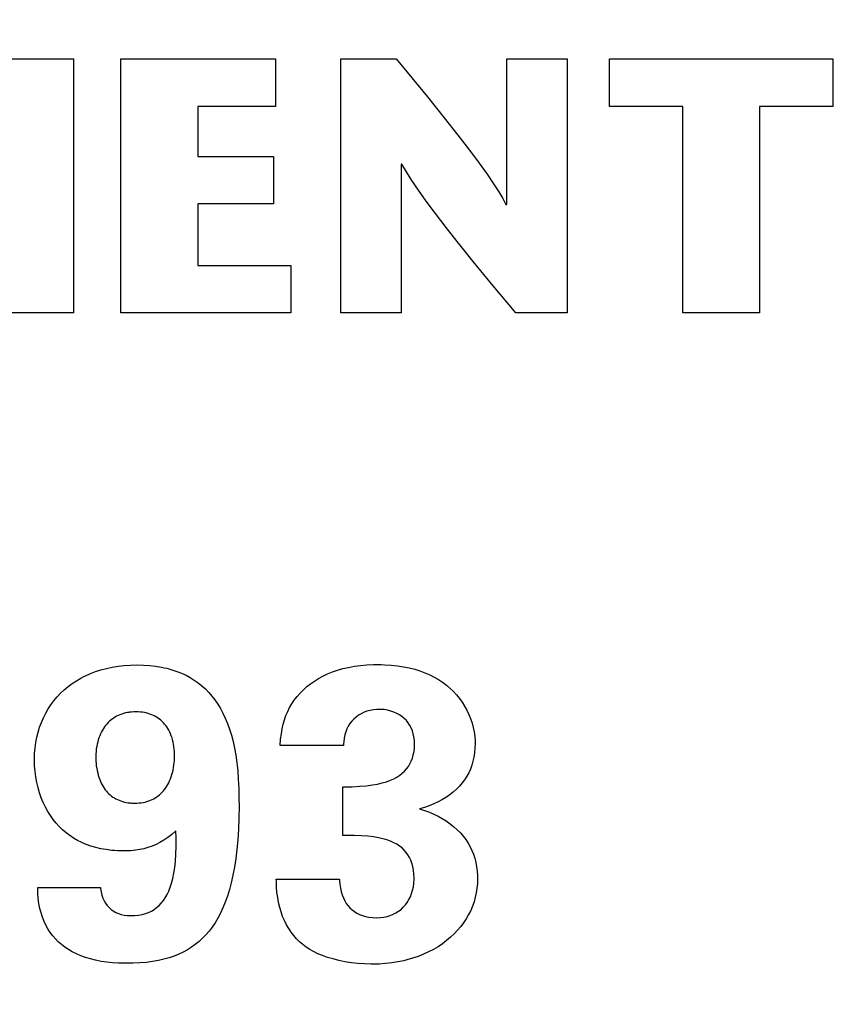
# Model space of a CAD drawing. Header units: inches. Extents: x 0.2 to 16.8, y 0.1 to 10.8.
# Tile 34 of 47: x 4.662 to 4.827, y 7.572 to 7.769. Entities that reach past the tile are written whole.
import ezdxf

# ---------------------------------------------------------------- set-up
doc = ezdxf.new("R2010")
doc.units = ezdxf.units.IN
doc.header["$LTSCALE"] = 0.935
doc.header["$MEASUREMENT"] = 0
doc.layers.get('0').update_dxf_attribs({"linetype": 'CONTINUOUS'})
doc.layers.add('ARTWORK', color=7, linetype='CONTINUOUS')
doc.layers.add('DIMENSIONS', color=7, linetype='CONTINUOUS')
doc.styles.get("Standard").update_dxf_attribs({"font": 'txt', "width": 0.8})
doc.dimstyles.new('DIMSTYLE_2', dxfattribs={"dimtxt": 0.125, "dimasz": 0.18, "dimexe": 0.18, "dimexo": 0.0625, "dimgap": 0.09, "dimtad": 0, "dimtih": 1, "dimtoh": 1, "dimdec": 3, "dimzin": 4, "dimdsep": 46, "dimtxsty": 'STANDARD', "dimblk": '_FILLED', "dimblk1": '_FILLED', "dimblk2": '_FILLED', "dimcen": 0.09, "dimadec": 0, "dimazin": 0, "dimtp": 0.001, "dimtm": 0.001, "dimtfac": 1, "dimtdec": 3, "dimtofl": 0, "dimtmove": 0, "dimatfit": 3, "dimldrblk": '_FILLED', "dimfxl": 1, "dimtolj": 1, "dimtzin": 4, "dimarcsym": 0})

# ---------------------------------------------------------------- blocks, each defined once
blk = doc.blocks.new('*D22')
at = {"layer": 'DIMENSIONS', "color": 2, "linetype": 'CONTINUOUS'}
blk.add_line((4.70147, 7.012), (4.70147, 2.31488), dxfattribs=at)
at = {"layer": 'DIMENSIONS', "color": 2, "linetype": 'CONTINUOUS', "width": 0.8}
for s, p in [(']', (4.76397, 2.15238)), ('7.11', (4.76397, 1.75238)), ('[', (4.76397, 1.65238)), ('.280', (4.76397, 1.12738)), ('9X ', (4.76397, 0.82738))]:
    blk.add_text(s, height=0.125, rotation=90, dxfattribs=at).set_placement(p)
blk = doc.blocks.new('_FILLED')
at = {"color": 0, "linetype": 'BYBLOCK'}
blk.add_solid([(0, 0), (-1, 0.1736), (-1, -0.1736)], dxfattribs=at)
blk = doc.blocks.new('*D23')
at = {"layer": 'DIMENSIONS', "color": 2, "linetype": 'CONTINUOUS'}
for p, q in [((4.70947, 4.33777), (4.70947, 2.88968)), ((4.70947, 2.88968), (4.88728, 2.61657)), ((4.88728, 2.61657), (4.88728, 2.31488))]:
    blk.add_line(p, q, dxfattribs=at)
at = {"layer": 'DIMENSIONS', "color": 2, "linetype": 'CONTINUOUS', "width": 0.8}
for s, p in [(']', (4.94978, 2.15238)), ('7.32', (4.94978, 1.75238)), ('[', (4.94978, 1.65238)), ('.288', (4.94978, 1.12738))]:
    blk.add_text(s, height=0.125, rotation=90, dxfattribs=at).set_placement(p)

msp = doc.modelspace()

# ---------------------------------------------------------------- linework, layer by layer
at = {"layer": 'ARTWORK', "color": 7, "linetype": 'CONTINUOUS'}
for p, q in [((4.65247, 7.76164), (4.67289, 7.76164)), ((4.67289, 7.76164), (4.67289, 7.71062)), ((4.68241, 7.71062), (4.68241, 7.76164)), ((4.68241, 7.76164), (4.7134, 7.76164)), ((4.7134, 7.76164), (4.7134, 7.75209)), ((4.72653, 7.71062), (4.72653, 7.76164)), ((4.72653, 7.76164), (4.73767, 7.76164)), ((4.73767, 7.76164), (4.74391, 7.754)), ((4.75983, 7.73241), (4.75983, 7.76164)), ((4.75983, 7.76164), (4.77195, 7.76164)), ((4.77195, 7.76164), (4.77195, 7.71062)), ((4.78049, 7.75209), (4.78049, 7.76164)), ((4.78049, 7.76164), (4.82532, 7.76164)), ((4.82532, 7.76164), (4.82532, 7.75209)), ((4.74391, 7.754), (4.74727, 7.74981)), ((4.69781, 7.75209), (4.69781, 7.74203)), ((4.7134, 7.75209), (4.69781, 7.75209)), ((4.79522, 7.75209), (4.78049, 7.75209)), ((4.79522, 7.71062), (4.79522, 7.75209)), ((4.81059, 7.75209), (4.81059, 7.71062)), ((4.82532, 7.75209), (4.81059, 7.75209)), ((4.74727, 7.74981), (4.75005, 7.74629)), ((4.75005, 7.74629), (4.75236, 7.74327)), ((4.69781, 7.74203), (4.71302, 7.74203)), ((4.71302, 7.74203), (4.71302, 7.73249)), ((4.75236, 7.74327), (4.75429, 7.74067)), ((4.73862, 7.7405), (4.73862, 7.71062)), ((4.73876, 7.7405), (4.73862, 7.7405)), ((4.73969, 7.73896), (4.73876, 7.7405)), ((4.75429, 7.74067), (4.75589, 7.73845)), ((4.7408, 7.73722), (4.73969, 7.73896)), ((4.75589, 7.73845), (4.75719, 7.73654)), ((4.74213, 7.73526), (4.7408, 7.73722)), ((4.75719, 7.73654), (4.75823, 7.73492)), ((4.74369, 7.73307), (4.74213, 7.73526)), ((4.75823, 7.73492), (4.75906, 7.73356)), ((4.69781, 7.73249), (4.69781, 7.72017)), ((4.71302, 7.73249), (4.69781, 7.73249)), ((4.74552, 7.73059), (4.74369, 7.73307)), ((4.75906, 7.73356), (4.75969, 7.73241)), ((4.75969, 7.73241), (4.75983, 7.73241)), ((4.74765, 7.7278), (4.74552, 7.73059)), ((4.75015, 7.72463), (4.74765, 7.7278)), ((4.75312, 7.72095), (4.75015, 7.72463)), ((4.69781, 7.72017), (4.71652, 7.72017)), ((4.71652, 7.72017), (4.71652, 7.71062)), ((4.75678, 7.71649), (4.75312, 7.72095)), ((4.76165, 7.71062), (4.75678, 7.71649)), ((4.67289, 7.71062), (4.65751, 7.71062)), ((4.71652, 7.71062), (4.68241, 7.71062)), ((4.73862, 7.71062), (4.72653, 7.71062)), ((4.77195, 7.71062), (4.76165, 7.71062)), ((4.81059, 7.71062), (4.79522, 7.71062)), ((4.67732, 7.63863), (4.67839, 7.63898)), ((4.67839, 7.63898), (4.67949, 7.63927)), ((4.67949, 7.63927), (4.68063, 7.63952)), ((4.68063, 7.63952), (4.68181, 7.63971)), ((4.68181, 7.63971), (4.68304, 7.63985)), ((4.68304, 7.63985), (4.6843, 7.63993)), ((4.6843, 7.63993), (4.6856, 7.63996)), ((4.6856, 7.63996), (4.68691, 7.63993)), ((4.68691, 7.63993), (4.68817, 7.63985)), ((4.68817, 7.63985), (4.68937, 7.63971)), ((4.68937, 7.63971), (4.69051, 7.63953)), ((4.69051, 7.63953), (4.69106, 7.63941)), ((4.69106, 7.63941), (4.6916, 7.63929)), ((4.6916, 7.63929), (4.69264, 7.63901)), ((4.69264, 7.63901), (4.69362, 7.63868)), ((4.72486, 7.63855), (4.72589, 7.63891)), ((4.72589, 7.63891), (4.72697, 7.63922)), ((4.72697, 7.63922), (4.7281, 7.63948)), ((4.7281, 7.63948), (4.72928, 7.6397)), ((4.72928, 7.6397), (4.73051, 7.63986)), ((4.73051, 7.63986), (4.73178, 7.63998)), ((4.73178, 7.63998), (4.7331, 7.64004)), ((4.7331, 7.64004), (4.73392, 7.64005)), ((4.73392, 7.64005), (4.73462, 7.64004)), ((4.73462, 7.64004), (4.73531, 7.64002)), ((4.73531, 7.64002), (4.73663, 7.63994)), ((4.73663, 7.63994), (4.7379, 7.6398)), ((4.7379, 7.6398), (4.73911, 7.63961)), ((4.73911, 7.63961), (4.74027, 7.63938)), ((4.74027, 7.63938), (4.74137, 7.63909)), ((4.74137, 7.63909), (4.74243, 7.63876)), ((4.67261, 7.63623), (4.67347, 7.6368)), ((4.67347, 7.6368), (4.67437, 7.63732)), ((4.67437, 7.63732), (4.67484, 7.63757)), ((4.67484, 7.63757), (4.67531, 7.6378)), ((4.67531, 7.6378), (4.6763, 7.63824)), ((4.6763, 7.63824), (4.67732, 7.63863)), ((4.69362, 7.63868), (4.69456, 7.6383)), ((4.69456, 7.6383), (4.69546, 7.63789)), ((4.69546, 7.63789), (4.69631, 7.63742)), ((4.69631, 7.63742), (4.69713, 7.63692)), ((4.69713, 7.63692), (4.69791, 7.63637)), ((4.72124, 7.63674), (4.72207, 7.63725)), ((4.72207, 7.63725), (4.72295, 7.63772)), ((4.72295, 7.63772), (4.72388, 7.63816)), ((4.72388, 7.63816), (4.72486, 7.63855)), ((4.74243, 7.63876), (4.74343, 7.63839)), ((4.74343, 7.63839), (4.74438, 7.63797)), ((4.74438, 7.63797), (4.74529, 7.63752)), ((4.74529, 7.63752), (4.74614, 7.63702)), ((4.74614, 7.63702), (4.74696, 7.63648)), ((4.67029, 7.63428), (4.67102, 7.63497)), ((4.67102, 7.63497), (4.67179, 7.63562)), ((4.67179, 7.63562), (4.67261, 7.63623)), ((4.69791, 7.63637), (4.69865, 7.63578)), ((4.69865, 7.63578), (4.69935, 7.63514)), ((4.69935, 7.63514), (4.70002, 7.63446)), ((4.71836, 7.63433), (4.71902, 7.63499)), ((4.71902, 7.63499), (4.71971, 7.63561)), ((4.71971, 7.63561), (4.72045, 7.63619)), ((4.72045, 7.63619), (4.72124, 7.63674)), ((4.74696, 7.63648), (4.74773, 7.63591)), ((4.74773, 7.63591), (4.74845, 7.6353)), ((4.74845, 7.6353), (4.74913, 7.63465)), ((4.66895, 7.63279), (4.6696, 7.63355)), ((4.6696, 7.63355), (4.67029, 7.63428)), ((4.70002, 7.63446), (4.70066, 7.63373)), ((4.70066, 7.63373), (4.70126, 7.63295)), ((4.70126, 7.63295), (4.70183, 7.63211)), ((4.7167, 7.63216), (4.7172, 7.6329)), ((4.7172, 7.6329), (4.71776, 7.63363)), ((4.71776, 7.63363), (4.71836, 7.63433)), ((4.74913, 7.63465), (4.74976, 7.63396)), ((4.74976, 7.63396), (4.75035, 7.63325)), ((4.75035, 7.63325), (4.7509, 7.63249)), ((4.6673, 7.63028), (4.6678, 7.63115)), ((4.6678, 7.63115), (4.66836, 7.63199)), ((4.66836, 7.63199), (4.66895, 7.63279)), ((4.70183, 7.63211), (4.70237, 7.63123)), ((4.70237, 7.63123), (4.70288, 7.63028)), ((4.71587, 7.63061), (4.71626, 7.6314)), ((4.71626, 7.6314), (4.7167, 7.63216)), ((4.73308, 7.63097), (4.73242, 7.63085)), ((4.73374, 7.63104), (4.73308, 7.63097)), ((4.73416, 7.63105), (4.73374, 7.63104)), ((4.73451, 7.63104), (4.73416, 7.63105)), ((4.73521, 7.63099), (4.73451, 7.63104)), ((4.7359, 7.63087), (4.73521, 7.63099)), ((4.73655, 7.63071), (4.7359, 7.63087)), ((4.7509, 7.63249), (4.75139, 7.63171)), ((4.75139, 7.63171), (4.75184, 7.63089)), ((4.75184, 7.63089), (4.75224, 7.63005)), ((4.66643, 7.62843), (4.66684, 7.62937)), ((4.66684, 7.62937), (4.6673, 7.63028)), ((4.68063, 7.6291), (4.68034, 7.62887)), ((4.68092, 7.62931), (4.68063, 7.6291)), ((4.68123, 7.6295), (4.68092, 7.62931)), ((4.68154, 7.62967), (4.68123, 7.6295)), ((4.68187, 7.62984), (4.68154, 7.62967)), ((4.68221, 7.62998), (4.68187, 7.62984)), ((4.68257, 7.63011), (4.68221, 7.62998)), ((4.68293, 7.63023), (4.68257, 7.63011)), ((4.68331, 7.63032), (4.68293, 7.63023)), ((4.68371, 7.6304), (4.68331, 7.63032)), ((4.68391, 7.63044), (4.68371, 7.6304)), ((4.68412, 7.63047), (4.68391, 7.63044)), ((4.68454, 7.63051), (4.68412, 7.63047)), ((4.68498, 7.63054), (4.68454, 7.63051)), ((4.68543, 7.63055), (4.68498, 7.63054)), ((4.68587, 7.63054), (4.68543, 7.63055)), ((4.6863, 7.63051), (4.68587, 7.63054)), ((4.68671, 7.63047), (4.6863, 7.63051)), ((4.68711, 7.6304), (4.68671, 7.63047)), ((4.68749, 7.63032), (4.68711, 7.6304)), ((4.68786, 7.63022), (4.68749, 7.63032)), ((4.68822, 7.63011), (4.68786, 7.63022)), ((4.6884, 7.63005), (4.68822, 7.63011)), ((4.68857, 7.62998), (4.6884, 7.63005)), ((4.68891, 7.62983), (4.68857, 7.62998)), ((4.68923, 7.62967), (4.68891, 7.62983)), ((4.68954, 7.62949), (4.68923, 7.62967)), ((4.68984, 7.6293), (4.68954, 7.62949)), ((4.69013, 7.62909), (4.68984, 7.6293)), ((4.6904, 7.62886), (4.69013, 7.62909)), ((4.70288, 7.63028), (4.70335, 7.62928)), ((4.70335, 7.62928), (4.70379, 7.62822)), ((4.71498, 7.62808), (4.71523, 7.62896)), ((4.71523, 7.62896), (4.71552, 7.6298)), ((4.71552, 7.6298), (4.71587, 7.63061)), ((4.72914, 7.6291), (4.72873, 7.62866)), ((4.72959, 7.6295), (4.72914, 7.6291)), ((4.73009, 7.62987), (4.72959, 7.6295)), ((4.73062, 7.63018), (4.73009, 7.62987)), ((4.73119, 7.63046), (4.73062, 7.63018)), ((4.73179, 7.63068), (4.73119, 7.63046)), ((4.73242, 7.63085), (4.73179, 7.63068)), ((4.73717, 7.6305), (4.73655, 7.63071)), ((4.73776, 7.63024), (4.73717, 7.6305)), ((4.7383, 7.62994), (4.73776, 7.63024)), ((4.73881, 7.62959), (4.7383, 7.62994)), ((4.73927, 7.62921), (4.73881, 7.62959)), ((4.73969, 7.62879), (4.73927, 7.62921)), ((4.75224, 7.63005), (4.75259, 7.62919)), ((4.75259, 7.62919), (4.75288, 7.6283)), ((4.66576, 7.62647), (4.66607, 7.62747)), ((4.66607, 7.62747), (4.66643, 7.62843)), ((4.67888, 7.6272), (4.67868, 7.62686)), ((4.6791, 7.62752), (4.67888, 7.6272)), ((4.67932, 7.62782), (4.6791, 7.62752)), ((4.67956, 7.62811), (4.67932, 7.62782)), ((4.67981, 7.62838), (4.67956, 7.62811)), ((4.68007, 7.62864), (4.67981, 7.62838)), ((4.68034, 7.62887), (4.68007, 7.62864)), ((4.69067, 7.62862), (4.6904, 7.62886)), ((4.69092, 7.62837), (4.69067, 7.62862)), ((4.69116, 7.6281), (4.69092, 7.62837)), ((4.69139, 7.62781), (4.69116, 7.6281)), ((4.69161, 7.62751), (4.69139, 7.62781)), ((4.69182, 7.62719), (4.69161, 7.62751)), ((4.69201, 7.62685), (4.69182, 7.62719)), ((4.70379, 7.62822), (4.7042, 7.62709)), ((4.7042, 7.62709), (4.70457, 7.62589)), ((4.7146, 7.62616), (4.71477, 7.62716)), ((4.71477, 7.62716), (4.71498, 7.62808)), ((4.72775, 7.62712), (4.72752, 7.62653)), ((4.72803, 7.62767), (4.72775, 7.62712)), ((4.72836, 7.62819), (4.72803, 7.62767)), ((4.72873, 7.62866), (4.72836, 7.62819)), ((4.74006, 7.62833), (4.73969, 7.62879)), ((4.74039, 7.62784), (4.74006, 7.62833)), ((4.74067, 7.62731), (4.74039, 7.62784)), ((4.7409, 7.62675), (4.74067, 7.62731)), ((4.75288, 7.6283), (4.75312, 7.62741)), ((4.75312, 7.62741), (4.7533, 7.62651)), ((4.6653, 7.62438), (4.6655, 7.62544)), ((4.6655, 7.62544), (4.66576, 7.62647)), ((4.67799, 7.62535), (4.67785, 7.62493)), ((4.67814, 7.62575), (4.67799, 7.62535)), ((4.67831, 7.62614), (4.67814, 7.62575)), ((4.67849, 7.62651), (4.67831, 7.62614)), ((4.67868, 7.62686), (4.67849, 7.62651)), ((4.69219, 7.6265), (4.69201, 7.62685)), ((4.69236, 7.62613), (4.69219, 7.6265)), ((4.69251, 7.62575), (4.69236, 7.62613)), ((4.69265, 7.62535), (4.69251, 7.62575)), ((4.69277, 7.62493), (4.69265, 7.62535)), ((4.70457, 7.62589), (4.7049, 7.62462)), ((4.71434, 7.6238), (4.71446, 7.62504)), ((4.71446, 7.62504), (4.7146, 7.62616)), ((4.7272, 7.62524), (4.72711, 7.62454)), ((4.72733, 7.62591), (4.7272, 7.62524)), ((4.72752, 7.62653), (4.72733, 7.62591)), ((4.74109, 7.62616), (4.7409, 7.62675)), ((4.74122, 7.62552), (4.74109, 7.62616)), ((4.74131, 7.62485), (4.74122, 7.62552)), ((4.7533, 7.62651), (4.75342, 7.62561)), ((4.75342, 7.62561), (4.75349, 7.62473)), ((4.66506, 7.62219), (4.66515, 7.6233)), ((4.66515, 7.6233), (4.6653, 7.62438)), ((4.67746, 7.6231), (4.67741, 7.62261)), ((4.67754, 7.62358), (4.67746, 7.6231)), ((4.67763, 7.62404), (4.67754, 7.62358)), ((4.67773, 7.62449), (4.67763, 7.62404)), ((4.67785, 7.62493), (4.67773, 7.62449)), ((4.69288, 7.62449), (4.69277, 7.62493)), ((4.69297, 7.62404), (4.69288, 7.62449)), ((4.69305, 7.62358), (4.69297, 7.62404)), ((4.69311, 7.62309), (4.69305, 7.62358)), ((4.69315, 7.6226), (4.69311, 7.62309)), ((4.7049, 7.62462), (4.7052, 7.62328)), ((4.7052, 7.62328), (4.70545, 7.62185)), ((4.72708, 7.6238), (4.71434, 7.6238)), ((4.72709, 7.62418), (4.72708, 7.6238)), ((4.72711, 7.62454), (4.72709, 7.62418)), ((4.74123, 7.62259), (4.74131, 7.62334)), ((4.74134, 7.62414), (4.74131, 7.62485)), ((4.74131, 7.62334), (4.74134, 7.62414)), ((4.75347, 7.62326), (4.75339, 7.62235)), ((4.7535, 7.62422), (4.75347, 7.62326)), ((4.75349, 7.62473), (4.7535, 7.62422)), ((4.66502, 7.62105), (4.66506, 7.62219)), ((4.66502, 7.62088), (4.66502, 7.62105)), ((4.67737, 7.62212), (4.67735, 7.62161)), ((4.67735, 7.62161), (4.67735, 7.62139)), ((4.67735, 7.62139), (4.67735, 7.62115)), ((4.67735, 7.62115), (4.67737, 7.62068)), ((4.67741, 7.62261), (4.67737, 7.62212)), ((4.69317, 7.62208), (4.69315, 7.6226)), ((4.69315, 7.62085), (4.69317, 7.62136)), ((4.69317, 7.62172), (4.69317, 7.62208)), ((4.69317, 7.62136), (4.69317, 7.62172)), ((4.70545, 7.62185), (4.70566, 7.62034)), ((4.74069, 7.62065), (4.74091, 7.62125)), ((4.74091, 7.62125), (4.74101, 7.62157)), ((4.74101, 7.62157), (4.74109, 7.62189)), ((4.74109, 7.62189), (4.74123, 7.62259)), ((4.75325, 7.62147), (4.75306, 7.62063)), ((4.75339, 7.62235), (4.75325, 7.62147)), ((4.66502, 7.62078), (4.66502, 7.62088)), ((4.66505, 7.6197), (4.66502, 7.62078)), ((4.66515, 7.6186), (4.66505, 7.6197)), ((4.67737, 7.62068), (4.67741, 7.6202)), ((4.67741, 7.6202), (4.67746, 7.61971)), ((4.67746, 7.61971), (4.67754, 7.61922)), ((4.67754, 7.61922), (4.67763, 7.61875)), ((4.69287, 7.61886), (4.69297, 7.61935)), ((4.69297, 7.61935), (4.69305, 7.61984)), ((4.69305, 7.61984), (4.69311, 7.62034)), ((4.69311, 7.62034), (4.69315, 7.62085)), ((4.70566, 7.62034), (4.70584, 7.61873)), ((4.73933, 7.61863), (4.73974, 7.61908)), ((4.73974, 7.61908), (4.7401, 7.61957)), ((4.7401, 7.61957), (4.74041, 7.62009)), ((4.74041, 7.62009), (4.74069, 7.62065)), ((4.75254, 7.61906), (4.7522, 7.61832)), ((4.75282, 7.61983), (4.75254, 7.61906)), ((4.75306, 7.62063), (4.75282, 7.61983)), ((4.6653, 7.6175), (4.66515, 7.6186)), ((4.6655, 7.6164), (4.6653, 7.6175)), ((4.67763, 7.61875), (4.67773, 7.61828)), ((4.67773, 7.61828), (4.67785, 7.61784)), ((4.67785, 7.61784), (4.67798, 7.61741)), ((4.67798, 7.61741), (4.67813, 7.617)), ((4.69217, 7.6167), (4.69234, 7.61709)), ((4.69234, 7.61709), (4.6925, 7.61751)), ((4.6925, 7.61751), (4.69264, 7.61795)), ((4.69264, 7.61795), (4.69276, 7.6184)), ((4.69276, 7.6184), (4.69287, 7.61886)), ((4.70584, 7.61873), (4.70596, 7.61702)), ((4.73648, 7.61681), (4.73717, 7.61711)), ((4.73717, 7.61711), (4.7378, 7.61745)), ((4.7378, 7.61745), (4.73836, 7.61782)), ((4.73836, 7.61782), (4.73887, 7.61821)), ((4.73887, 7.61821), (4.73933, 7.61863)), ((4.75182, 7.61761), (4.75138, 7.61693)), ((4.7522, 7.61832), (4.75182, 7.61761)), ((4.66576, 7.61533), (4.6655, 7.6164)), ((4.66606, 7.6143), (4.66576, 7.61533)), ((4.67813, 7.617), (4.67829, 7.6166)), ((4.67829, 7.6166), (4.67846, 7.61623)), ((4.67846, 7.61623), (4.67864, 7.61587)), ((4.67864, 7.61587), (4.67884, 7.61554)), ((4.67884, 7.61554), (4.67904, 7.61522)), ((4.67904, 7.61522), (4.67926, 7.61492)), ((4.69116, 7.61497), (4.69138, 7.61528)), ((4.69138, 7.61528), (4.6916, 7.61561)), ((4.6916, 7.61561), (4.6918, 7.61595)), ((4.6918, 7.61595), (4.69199, 7.61631)), ((4.69199, 7.61631), (4.69217, 7.6167)), ((4.70596, 7.61702), (4.70605, 7.61518)), ((4.70605, 7.61518), (4.70609, 7.61316)), ((4.72692, 7.61547), (4.72881, 7.61553)), ((4.72692, 7.60573), (4.72692, 7.61547)), ((4.72881, 7.61553), (4.73037, 7.61562)), ((4.73037, 7.61562), (4.7317, 7.61573)), ((4.7317, 7.61573), (4.73287, 7.61588)), ((4.73287, 7.61588), (4.73392, 7.61606)), ((4.73392, 7.61606), (4.73486, 7.61628)), ((4.73486, 7.61628), (4.73571, 7.61653)), ((4.73571, 7.61653), (4.73648, 7.61681)), ((4.74979, 7.61506), (4.74916, 7.61449)), ((4.75037, 7.61566), (4.74979, 7.61506)), ((4.7509, 7.61628), (4.75037, 7.61566)), ((4.75138, 7.61693), (4.7509, 7.61628)), ((4.66641, 7.6133), (4.66606, 7.6143)), ((4.66681, 7.61234), (4.66641, 7.6133)), ((4.67926, 7.61492), (4.67949, 7.61463)), ((4.67949, 7.61463), (4.67973, 7.61436)), ((4.67973, 7.61436), (4.67997, 7.61411)), ((4.67997, 7.61411), (4.68023, 7.61387)), ((4.68023, 7.61387), (4.6805, 7.61365)), ((4.6805, 7.61365), (4.68078, 7.61345)), ((4.68078, 7.61345), (4.68108, 7.61326)), ((4.68108, 7.61326), (4.68138, 7.61309)), ((4.68138, 7.61309), (4.6817, 7.61293)), ((4.68865, 7.61294), (4.68897, 7.6131)), ((4.68897, 7.6131), (4.68928, 7.61328)), ((4.68928, 7.61328), (4.68958, 7.61347)), ((4.68958, 7.61347), (4.68987, 7.61368)), ((4.68987, 7.61368), (4.69015, 7.6139)), ((4.69015, 7.6139), (4.69041, 7.61415)), ((4.69041, 7.61415), (4.69067, 7.6144)), ((4.69067, 7.6144), (4.69092, 7.61468)), ((4.69092, 7.61468), (4.69116, 7.61497)), ((4.70609, 7.61316), (4.7061, 7.61164)), ((4.74773, 7.61343), (4.74694, 7.61295)), ((4.74847, 7.61394), (4.74773, 7.61343)), ((4.74916, 7.61449), (4.74847, 7.61394)), ((4.66725, 7.61142), (4.66681, 7.61234)), ((4.66773, 7.61055), (4.66725, 7.61142)), ((4.6817, 7.61293), (4.68202, 7.61279)), ((4.68202, 7.61279), (4.68237, 7.61266)), ((4.68237, 7.61266), (4.68272, 7.61254)), ((4.68272, 7.61254), (4.68309, 7.61245)), ((4.68309, 7.61245), (4.68348, 7.61237)), ((4.68348, 7.61237), (4.68388, 7.6123)), ((4.68388, 7.6123), (4.68429, 7.61226)), ((4.68429, 7.61226), (4.68451, 7.61224)), ((4.68451, 7.61224), (4.68473, 7.61223)), ((4.68473, 7.61223), (4.68518, 7.61222)), ((4.68518, 7.61222), (4.68562, 7.61223)), ((4.68562, 7.61223), (4.68605, 7.61226)), ((4.68605, 7.61226), (4.68646, 7.6123)), ((4.68646, 7.6123), (4.68686, 7.61237)), ((4.68686, 7.61237), (4.68725, 7.61245)), ((4.68725, 7.61245), (4.68762, 7.61255)), ((4.68762, 7.61255), (4.68797, 7.61266)), ((4.68797, 7.61266), (4.68832, 7.61279)), ((4.68832, 7.61279), (4.68865, 7.61294)), ((4.7061, 7.61164), (4.70607, 7.60923)), ((4.74331, 7.61136), (4.74234, 7.61106)), ((4.74427, 7.6117), (4.74331, 7.61136)), ((4.7452, 7.61208), (4.74427, 7.6117)), ((4.74609, 7.61249), (4.7452, 7.61208)), ((4.74694, 7.61295), (4.74609, 7.61249)), ((4.66825, 7.60972), (4.66773, 7.61055)), ((4.6688, 7.60894), (4.66825, 7.60972)), ((4.70607, 7.60923), (4.70599, 7.60698)), ((4.74234, 7.61106), (4.74232, 7.61105)), ((4.74232, 7.61105), (4.74332, 7.61073)), ((4.74332, 7.61073), (4.74431, 7.61038)), ((4.74431, 7.61038), (4.74521, 7.61001)), ((4.74521, 7.61001), (4.74606, 7.60961)), ((4.74606, 7.60961), (4.74688, 7.60916)), ((4.74688, 7.60916), (4.74768, 7.60866)), ((4.6694, 7.60821), (4.6688, 7.60894)), ((4.67002, 7.60752), (4.6694, 7.60821)), ((4.67069, 7.60687), (4.67002, 7.60752)), ((4.74768, 7.60866), (4.74846, 7.6081)), ((4.74846, 7.6081), (4.74924, 7.60748)), ((4.74924, 7.60748), (4.74992, 7.60687)), ((4.67139, 7.60627), (4.67069, 7.60687)), ((4.67212, 7.60572), (4.67139, 7.60627)), ((4.67289, 7.60521), (4.67212, 7.60572)), ((4.6737, 7.60474), (4.67289, 7.60521)), ((4.69183, 7.60535), (4.69104, 7.60482)), ((4.69263, 7.60596), (4.69183, 7.60535)), ((4.69343, 7.60664), (4.69263, 7.60596)), ((4.69346, 7.60529), (4.69343, 7.60664)), ((4.69347, 7.60352), (4.69346, 7.60529)), ((4.70599, 7.60698), (4.70586, 7.60488)), ((4.72734, 7.60573), (4.72692, 7.60573)), ((4.72919, 7.60571), (4.72734, 7.60573)), ((4.73067, 7.60566), (4.72919, 7.60571)), ((4.73194, 7.60557), (4.73067, 7.60566)), ((4.73307, 7.60545), (4.73194, 7.60557)), ((4.73407, 7.60528), (4.73307, 7.60545)), ((4.73497, 7.60509), (4.73407, 7.60528)), ((4.74992, 7.60687), (4.75054, 7.60624)), ((4.75054, 7.60624), (4.75111, 7.60558)), ((4.75111, 7.60558), (4.75162, 7.60491)), ((4.67455, 7.60432), (4.6737, 7.60474)), ((4.67544, 7.60394), (4.67455, 7.60432)), ((4.67637, 7.6036), (4.67544, 7.60394)), ((4.67734, 7.60332), (4.67637, 7.6036)), ((4.67836, 7.60308), (4.67734, 7.60332)), ((4.68783, 7.60331), (4.68701, 7.60308)), ((4.68864, 7.6036), (4.68783, 7.60331)), ((4.68944, 7.60394), (4.68864, 7.6036)), ((4.69024, 7.60435), (4.68944, 7.60394)), ((4.69104, 7.60482), (4.69024, 7.60435)), ((4.69342, 7.60196), (4.69347, 7.60352)), ((4.70586, 7.60488), (4.70568, 7.60291)), ((4.73579, 7.60485), (4.73497, 7.60509)), ((4.73652, 7.60459), (4.73579, 7.60485)), ((4.73719, 7.60429), (4.73652, 7.60459)), ((4.73779, 7.60397), (4.73719, 7.60429)), ((4.73834, 7.60361), (4.73779, 7.60397)), ((4.73883, 7.60323), (4.73834, 7.60361)), ((4.73927, 7.60281), (4.73883, 7.60323)), ((4.75162, 7.60491), (4.75209, 7.6042)), ((4.75209, 7.6042), (4.7525, 7.60348)), ((4.7525, 7.60348), (4.75286, 7.60273)), ((4.67943, 7.60289), (4.67836, 7.60308)), ((4.68054, 7.60275), (4.67943, 7.60289)), ((4.68112, 7.60271), (4.68054, 7.60275)), ((4.68171, 7.60267), (4.68112, 7.60271)), ((4.68293, 7.60264), (4.68171, 7.60267)), ((4.68344, 7.60265), (4.68293, 7.60264)), ((4.68441, 7.60268), (4.68344, 7.60265)), ((4.68531, 7.60277), (4.68441, 7.60268)), ((4.68617, 7.6029), (4.68531, 7.60277)), ((4.68701, 7.60308), (4.68617, 7.6029)), ((4.69333, 7.60056), (4.69342, 7.60196)), ((4.70568, 7.60291), (4.70546, 7.60108)), ((4.73967, 7.60235), (4.73927, 7.60281)), ((4.74002, 7.60186), (4.73967, 7.60235)), ((4.74033, 7.60134), (4.74002, 7.60186)), ((4.7406, 7.60077), (4.74033, 7.60134)), ((4.75286, 7.60273), (4.75317, 7.60195)), ((4.75317, 7.60195), (4.75343, 7.60115)), ((4.69303, 7.59816), (4.6932, 7.5993)), ((4.6932, 7.5993), (4.69333, 7.60056)), ((4.70519, 7.59936), (4.70489, 7.59776)), ((4.70546, 7.60108), (4.70519, 7.59936)), ((4.74082, 7.60015), (4.7406, 7.60077)), ((4.741, 7.59948), (4.74082, 7.60015)), ((4.74113, 7.59876), (4.741, 7.59948)), ((4.75343, 7.60115), (4.75364, 7.60032)), ((4.75364, 7.60032), (4.7538, 7.59947)), ((4.7538, 7.59947), (4.75391, 7.59859)), ((4.69282, 7.59713), (4.69303, 7.59816)), ((4.70489, 7.59776), (4.70455, 7.59626)), ((4.74121, 7.59799), (4.74113, 7.59876)), ((4.74124, 7.59714), (4.74121, 7.59799)), ((4.75391, 7.59859), (4.75397, 7.5977)), ((4.75397, 7.5977), (4.75399, 7.59706)), ((4.66572, 7.59417), (4.66569, 7.59531)), ((4.66569, 7.59531), (4.67827, 7.59531)), ((4.67827, 7.59531), (4.67829, 7.59507)), ((4.692, 7.59456), (4.6923, 7.59533)), ((4.6923, 7.59533), (4.69258, 7.59619)), ((4.69258, 7.59619), (4.69282, 7.59713)), ((4.70455, 7.59626), (4.70418, 7.59486)), ((4.7136, 7.59641), (4.71359, 7.59698)), ((4.71359, 7.59698), (4.72624, 7.59698)), ((4.71364, 7.59536), (4.7136, 7.59641)), ((4.71372, 7.59431), (4.71364, 7.59536)), ((4.72624, 7.59698), (4.72626, 7.59669)), ((4.72626, 7.59669), (4.72633, 7.59593)), ((4.72633, 7.59593), (4.72645, 7.59519)), ((4.74095, 7.59475), (4.7411, 7.59545)), ((4.7411, 7.59545), (4.7412, 7.59619)), ((4.7412, 7.59619), (4.74124, 7.59696)), ((4.74124, 7.59696), (4.74124, 7.59714)), ((4.75396, 7.5961), (4.75387, 7.59516)), ((4.75399, 7.59706), (4.75396, 7.5961)), ((4.6658, 7.59309), (4.66572, 7.59417)), ((4.67829, 7.59507), (4.6784, 7.59439)), ((4.6784, 7.59439), (4.67856, 7.59376)), ((4.67856, 7.59376), (4.67877, 7.59317)), ((4.6913, 7.59323), (4.69166, 7.59386)), ((4.69166, 7.59386), (4.692, 7.59456)), ((4.70378, 7.59355), (4.70334, 7.59233)), ((4.70418, 7.59486), (4.70378, 7.59355)), ((4.71386, 7.59328), (4.71372, 7.59431)), ((4.72645, 7.59519), (4.72661, 7.59448)), ((4.72661, 7.59448), (4.72681, 7.59381)), ((4.72681, 7.59381), (4.72705, 7.59319)), ((4.74021, 7.59286), (4.7405, 7.59345)), ((4.7405, 7.59345), (4.74075, 7.59408)), ((4.74075, 7.59408), (4.74095, 7.59475)), ((4.75353, 7.59332), (4.75328, 7.59242)), ((4.75373, 7.59423), (4.75353, 7.59332)), ((4.75387, 7.59516), (4.75373, 7.59423)), ((4.66594, 7.59207), (4.6658, 7.59309)), ((4.66613, 7.5911), (4.66594, 7.59207)), ((4.67877, 7.59317), (4.67902, 7.59263)), ((4.67902, 7.59263), (4.67931, 7.59213)), ((4.67931, 7.59213), (4.67964, 7.59168)), ((4.67964, 7.59168), (4.68002, 7.59127)), ((4.68956, 7.59126), (4.69004, 7.59167)), ((4.69004, 7.59167), (4.69049, 7.59214)), ((4.69049, 7.59214), (4.69091, 7.59265)), ((4.69091, 7.59265), (4.6913, 7.59323)), ((4.70334, 7.59233), (4.70287, 7.5912)), ((4.71404, 7.59227), (4.71386, 7.59328)), ((4.71427, 7.59131), (4.71404, 7.59227)), ((4.72705, 7.59319), (4.72732, 7.59262)), ((4.72732, 7.59262), (4.72764, 7.5921)), ((4.72764, 7.5921), (4.72799, 7.59162)), ((4.72799, 7.59162), (4.72837, 7.59119)), ((4.73908, 7.59133), (4.7395, 7.59179)), ((4.7395, 7.59179), (4.73987, 7.5923)), ((4.73987, 7.5923), (4.74021, 7.59286)), ((4.75297, 7.59154), (4.75261, 7.59068)), ((4.75328, 7.59242), (4.75297, 7.59154)), ((4.66636, 7.59018), (4.66613, 7.5911)), ((4.66664, 7.58931), (4.66636, 7.59018)), ((4.68002, 7.59127), (4.68042, 7.5909)), ((4.68042, 7.5909), (4.68064, 7.59074)), ((4.68064, 7.59074), (4.68087, 7.59058)), ((4.68087, 7.59058), (4.68135, 7.5903)), ((4.68135, 7.5903), (4.68188, 7.59007)), ((4.68188, 7.59007), (4.68244, 7.58989)), ((4.68244, 7.58989), (4.68303, 7.58976)), ((4.68303, 7.58976), (4.68367, 7.58967)), ((4.68367, 7.58967), (4.68435, 7.58965)), ((4.68435, 7.58965), (4.68517, 7.58967)), ((4.68517, 7.58967), (4.68593, 7.58976)), ((4.68593, 7.58976), (4.68664, 7.58989)), ((4.68664, 7.58989), (4.68731, 7.59007)), ((4.68731, 7.59007), (4.68793, 7.5903)), ((4.68793, 7.5903), (4.68851, 7.59057)), ((4.68851, 7.59057), (4.68906, 7.59089)), ((4.68906, 7.59089), (4.68956, 7.59126)), ((4.70237, 7.59013), (4.70185, 7.58914)), ((4.70287, 7.5912), (4.70237, 7.59013)), ((4.71455, 7.59038), (4.71427, 7.59131)), ((4.71486, 7.58949), (4.71455, 7.59038)), ((4.71523, 7.58864), (4.71486, 7.58949)), ((4.72837, 7.59119), (4.72879, 7.5908)), ((4.72879, 7.5908), (4.72925, 7.59045)), ((4.72925, 7.59045), (4.72975, 7.59014)), ((4.72975, 7.59014), (4.73029, 7.58988)), ((4.73029, 7.58988), (4.73087, 7.58965)), ((4.73087, 7.58965), (4.73151, 7.58947)), ((4.73151, 7.58947), (4.73219, 7.58934)), ((4.73517, 7.58934), (4.7355, 7.58941)), ((4.7355, 7.58941), (4.73583, 7.58948)), ((4.73583, 7.58948), (4.73646, 7.58967)), ((4.73646, 7.58967), (4.73705, 7.58991)), ((4.73705, 7.58991), (4.73761, 7.59019)), ((4.73761, 7.59019), (4.73814, 7.59053)), ((4.73814, 7.59053), (4.73863, 7.5909)), ((4.73863, 7.5909), (4.73908, 7.59133)), ((4.75219, 7.58984), (4.75172, 7.58902)), ((4.75261, 7.59068), (4.75219, 7.58984)), ((4.66696, 7.58849), (4.66664, 7.58931)), ((4.66733, 7.58771), (4.66696, 7.58849)), ((4.66774, 7.58697), (4.66733, 7.58771)), ((4.70129, 7.58822), (4.70071, 7.58735)), ((4.70185, 7.58914), (4.70129, 7.58822)), ((4.71563, 7.58783), (4.71523, 7.58864)), ((4.71608, 7.58707), (4.71563, 7.58783)), ((4.73219, 7.58934), (4.73294, 7.58926)), ((4.73294, 7.58926), (4.73374, 7.58923)), ((4.73374, 7.58923), (4.73447, 7.58926)), ((4.73447, 7.58926), (4.73517, 7.58934)), ((4.75061, 7.58745), (4.74998, 7.5867)), ((4.75119, 7.58822), (4.75061, 7.58745)), ((4.75172, 7.58902), (4.75119, 7.58822)), ((4.6682, 7.58627), (4.66774, 7.58697)), ((4.6687, 7.58561), (4.6682, 7.58627)), ((4.66924, 7.58499), (4.6687, 7.58561)), ((4.69945, 7.5858), (4.69878, 7.5851)), ((4.7001, 7.58655), (4.69945, 7.5858)), ((4.70071, 7.58735), (4.7001, 7.58655)), ((4.71656, 7.58634), (4.71608, 7.58707)), ((4.71709, 7.58565), (4.71656, 7.58634)), ((4.71766, 7.585), (4.71709, 7.58565)), ((4.7493, 7.58598), (4.74856, 7.58529)), ((4.74998, 7.5867), (4.7493, 7.58598)), ((4.66983, 7.5844), (4.66924, 7.58499)), ((4.67046, 7.58384), (4.66983, 7.5844)), ((4.67114, 7.58332), (4.67046, 7.58384)), ((4.69733, 7.58385), (4.69656, 7.5833)), ((4.69807, 7.58445), (4.69733, 7.58385)), ((4.69878, 7.5851), (4.69807, 7.58445)), ((4.71827, 7.58439), (4.71766, 7.585)), ((4.71892, 7.58382), (4.71827, 7.58439)), ((4.71957, 7.58333), (4.71892, 7.58382)), ((4.74693, 7.584), (4.74605, 7.58341)), ((4.74777, 7.58463), (4.74693, 7.584)), ((4.74856, 7.58529), (4.74777, 7.58463)), ((4.67187, 7.58284), (4.67114, 7.58332)), ((4.67264, 7.58239), (4.67187, 7.58284)), ((4.67347, 7.58197), (4.67264, 7.58239)), ((4.67436, 7.58159), (4.67347, 7.58197)), ((4.67529, 7.58125), (4.67436, 7.58159)), ((4.69307, 7.58152), (4.69208, 7.58118)), ((4.69401, 7.5819), (4.69307, 7.58152)), ((4.6949, 7.58233), (4.69401, 7.5819)), ((4.69575, 7.58279), (4.6949, 7.58233)), ((4.69656, 7.5833), (4.69575, 7.58279)), ((4.72029, 7.58287), (4.71957, 7.58333)), ((4.72108, 7.58243), (4.72029, 7.58287)), ((4.72194, 7.58201), (4.72108, 7.58243)), ((4.72287, 7.58162), (4.72194, 7.58201)), ((4.72389, 7.58126), (4.72287, 7.58162)), ((4.74204, 7.58146), (4.74094, 7.58108)), ((4.74311, 7.58188), (4.74204, 7.58146)), ((4.74413, 7.58235), (4.74311, 7.58188)), ((4.74511, 7.58286), (4.74413, 7.58235)), ((4.74605, 7.58341), (4.74511, 7.58286)), ((4.67628, 7.58095), (4.67529, 7.58125)), ((4.67732, 7.58069), (4.67628, 7.58095)), ((4.67842, 7.58047), (4.67732, 7.58069)), ((4.67955, 7.5803), (4.67842, 7.58047)), ((4.68073, 7.58017), (4.67955, 7.5803)), ((4.68193, 7.5801), (4.68073, 7.58017)), ((4.68311, 7.58007), (4.68193, 7.5801)), ((4.68368, 7.58007), (4.68311, 7.58007)), ((4.68477, 7.58008), (4.68368, 7.58007)), ((4.68618, 7.58015), (4.68477, 7.58008)), ((4.68751, 7.58026), (4.68618, 7.58015)), ((4.68875, 7.58043), (4.68751, 7.58026)), ((4.68993, 7.58063), (4.68875, 7.58043)), ((4.69103, 7.58089), (4.68993, 7.58063)), ((4.69208, 7.58118), (4.69103, 7.58089)), ((4.72497, 7.58094), (4.72389, 7.58126)), ((4.72614, 7.58065), (4.72497, 7.58094)), ((4.72736, 7.5804), (4.72614, 7.58065)), ((4.72865, 7.5802), (4.72736, 7.5804)), ((4.72997, 7.58005), (4.72865, 7.5802)), ((4.73131, 7.57995), (4.72997, 7.58005)), ((4.73262, 7.5799), (4.73131, 7.57995)), ((4.73292, 7.5799), (4.73262, 7.5799)), ((4.73422, 7.57993), (4.73292, 7.5799)), ((4.7355, 7.58002), (4.73422, 7.57993)), ((4.73675, 7.58016), (4.7355, 7.58002)), ((4.73798, 7.58036), (4.73675, 7.58016)), ((4.73918, 7.5806), (4.73798, 7.58036)), ((4.73979, 7.58076), (4.73918, 7.5806)), ((4.74094, 7.58108), (4.73979, 7.58076))]:
    msp.add_line(p, q, dxfattribs=at)

# ---------------------------------------------------------------- dimensions: what is measured, and where the dimension line sits
at = {"layer": 'DIMENSIONS', "color": 2, "linetype": 'CONTINUOUS'}
dim = msp.add_ordinate_dim(feature_location=(4.70147, 7.012), offset=(0, -4.69712), dtype=1, origin=(4.42147, 8.01664), text='9X <>', dimstyle='DIMSTYLE_2', dxfattribs=at)
dim.commit()
dim.dimension.update_dxf_attribs({"geometry": '*D22', "text_midpoint": (4.70147, 1.53988)})
dim = msp.add_ordinate_dim(feature_location=(4.70947, 4.33777), offset=(0.17781, -2.02289), dtype=0, origin=(4.42147, 8.01664), dimstyle='DIMSTYLE_2', dxfattribs=at)
dim.commit()
dim.dimension.update_dxf_attribs({"geometry": '*D23', "text_midpoint": (4.88728, 1.68988)})

doc.saveas('drawing.dxf')
